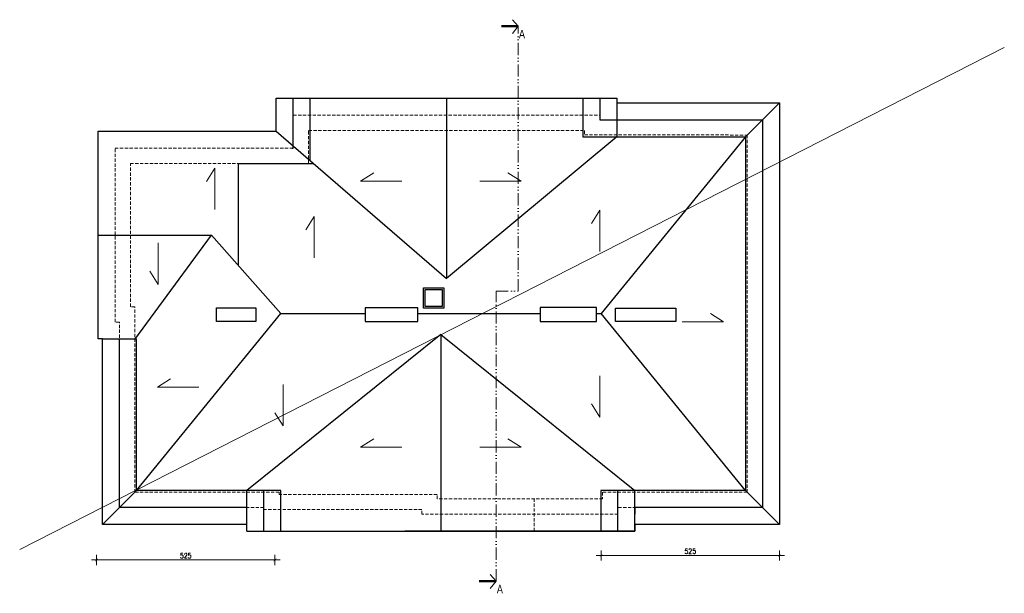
# Model space of a CAD drawing. Header units: millimetres. Extents: x 284606 to 569416, y -192995 to -95103.
# Tile 1 of 178: x 286704 to 289603, y -111799 to -110110. Entities that reach past the tile are written whole.
import ezdxf

# ---------------------------------------------------------------- set-up
doc = ezdxf.new("R2010")
doc.units = ezdxf.units.MM
doc.linetypes.add('ACAD_ISO12W100', pattern=[21, 12, -3, 0, -3, 0, -3])
doc.linetypes.add('HIDDEN', pattern=[9.525, 6.35, -3.175])
doc.layers.get('0').update_dxf_attribs({"lineweight": 0})
for name, color, linetype, lineweight in [('!STR_Konstrukcja 0.30', 64, 'Continuous', 30), ('!STR_Ocieplenie 0.05', 1, 'Continuous', 5), ('!STR_Przerywana 0.09', 8, 'HIDDEN', 9), ('!STR_Wymiarowanie', 254, 'Continuous', 9), ('EKO Opisy 0.09', 8, 'Continuous', 9), ('EKO przekroje', 82, 'Continuous', 13)]:
    doc.layers.add(name, color=color, linetype=linetype, lineweight=lineweight)
doc.styles.add('1_50', font='txt', dxfattribs={"width": 0.8})
doc.styles.add('EKO 1-10', font='romans.shx', dxfattribs={"width": 0.8, "height": 15})
doc.dimstyles.new('EKO wymiar 1-10', dxfattribs={"dimtxt": 15, "dimasz": 8, "dimexe": 15, "dimexo": 15, "dimgap": 5, "dimtad": 1, "dimdec": 0, "dimtxsty": 'EKO 1-10', "dimblk": 'ARCHTICK', "dimcen": 10, "dimdle": 15, "dimclrd": 256, "dimclre": 256, "dimclrt": 256, "dimazin": 2, "dimtfac": 1, "dimtdec": 0, "dimtmove": 2, "dimatfit": 3, "dimldrblk": 'ARCHTICK', "dimfxl": 15, "dimfxlon": 1, "dimlwd": -1, "dimlwe": -1, "dimarcsym": 0})

# ---------------------------------------------------------------- blocks, each defined once
blk = doc.blocks.new('przekroj')
at = {"layer": 'EKO przekroje', "const_width": 7}
blk.add_lwpolyline([(7038.9, 3119.8), (7088.9, 3119.8)], dxfattribs=at)
blk = doc.blocks.new('przekroje')
at = {"layer": 'EKO przekroje'}
blk.add_blockref('przekroj', (-7038.9, -3119.8), dxfattribs=at)
blk = doc.blocks.new('_ArchTick')
at = {"color": 0, "linetype": 'ByBlock', "const_width": 0.15}
blk.add_lwpolyline([(-0.5, -0.5), (0.5, 0.5)], dxfattribs=at)
blk = doc.blocks.new('*D605')
at = {"layer": '!STR_Wymiarowanie', "ltscale": 1.5, "transparency": 16777216}
for p, q in [((287470.7, -111700.8), (286915.3, -111700.8)), ((286930.3, -111685.8), (286930.3, -111715.8)), ((287455.7, -111685.8), (287455.7, -111715.8))]:
    blk.add_line(p, q, dxfattribs=at)
at = {"layer": 'Defpoints', "color": 0, "ltscale": 1.5, "transparency": 16777216}
for p in [(287455.7, -110975.7), (286930.3, -111596.7), (286930.3, -111700.8)]:
    blk.add_point(p, dxfattribs=at)
at = {"layer": '!STR_Wymiarowanie', "ltscale": 1.5, "transparency": 16777216, "xscale": 8, "yscale": 8, "zscale": 8, "rotation": 180}
blk.add_blockref('_ArchTick', (286930.3, -111700.8), dxfattribs=at)
at = {"layer": '!STR_Wymiarowanie', "ltscale": 1.5, "transparency": 16777216, "xscale": 8, "yscale": 8, "zscale": 8}
blk.add_blockref('_ArchTick', (287455.7, -111700.8), dxfattribs=at)
at = {"layer": '!STR_Wymiarowanie', "ltscale": 1.5, "transparency": 16777216, "insert": (287193, -111688.3), "char_height": 15, "attachment_point": 5, "style": 'EKO 1-10'}
blk.add_mtext('525', dxfattribs=at)
blk = doc.blocks.new('*D606')
at = {"layer": '!STR_Wymiarowanie', "ltscale": 1.5, "transparency": 16777216}
for p, q in [((288415.8, -111672.7), (288415.8, -111702.7)), ((288940.8, -111702.7), (288940.8, -111672.7)), ((288400.8, -111687.7), (288955.8, -111687.7))]:
    blk.add_line(p, q, dxfattribs=at)
at = {"layer": 'Defpoints', "color": 0, "ltscale": 1.5, "transparency": 16777216}
for p in [(288415.8, -110975.7), (288940.8, -111687.7), (288940.8, -111758.8)]:
    blk.add_point(p, dxfattribs=at)
at = {"layer": '!STR_Wymiarowanie', "ltscale": 1.5, "transparency": 16777216, "xscale": 8, "yscale": 8, "zscale": 8, "rotation": 180}
blk.add_blockref('_ArchTick', (288415.8, -111687.7), dxfattribs=at)
at = {"layer": '!STR_Wymiarowanie', "ltscale": 1.5, "transparency": 16777216, "xscale": 8, "yscale": 8, "zscale": 8}
blk.add_blockref('_ArchTick', (288940.8, -111687.7), dxfattribs=at)
at = {"layer": '!STR_Wymiarowanie', "ltscale": 1.5, "transparency": 16777216, "insert": (288678.3, -111675.2), "char_height": 15, "attachment_point": 5, "style": 'EKO 1-10'}
blk.add_mtext('525', dxfattribs=at)

msp = doc.modelspace()

# ---------------------------------------------------------------- linework, layer by layer
at = {"layer": '!STR_Konstrukcja 0.30', "ltscale": 1.5}
for p, q in [((287960.8, -110341.7), (287960.8, -110872.3)), ((288462, -110348.2), (288462, -110454.7)), ((286935, -110744.5), (287268.6, -110744.5)), ((287473.4, -110975.3), (287721.5, -110975.3)), ((287876, -110975.3), (288236.5, -110975.3)), ((288402.1, -110975.3), (288415.8, -110975.3)), ((287944, -111037), (287372.8, -111496.7)), ((287944, -111037), (288515.2, -111496.7)), ((287944, -111037), (287944, -111615.7)), ((286948, -111050.3), (287043, -111050.3)), ((287372.8, -111615.7), (287372.8, -111496.7)), ((287422.8, -111615.7), (287422.8, -111496.7)), ((288465.2, -111615.7), (288465.2, -111496.7)), ((288515.2, -111615.7), (288515.2, -111496.7)), ((287372.8, -111615.7), (288515.2, -111615.7))]:
    msp.add_line(p, q, dxfattribs=at)
for points in [[(287372.8, -111602.7), (287372.8, -111596.7), (286948, -111596.7), (286948, -111050.3), (286935, -111050.3), (286935, -110438.7), (287459.6, -110438.7), (287459.6, -110341.7), (288462, -110341.7), (288462, -110354.7), (288940.4, -110354.8), (288940.4, -111596.7), (288515.2, -111596.7), (288515.2, -111615.7), (287838.1, -111615.7)], [(287506.3, -110488.7), (287509.6, -110488.7), (287509.6, -110341.7)], [(287559.6, -110525.2), (287559.6, -110341.7)], [(288362, -110341.7), (288362, -110454.7), (288840.4, -110454.8), (288840.4, -111496.7), (288415.2, -111496.7), (288415.2, -111615.7)], [(288412, -110341.7), (288412, -110404.7), (288890.4, -110404.8), (288890.4, -111546.7), (288515.2, -111546.7), (288515.2, -111565.7)], [(288940.4, -110354.8), (288840.4, -110454.8), (288415.8, -110975.7)], [(287459.6, -110438.7), (287960.8, -110872.3)], [(288462, -110454.7), (287960.8, -110872.3)], [(287348.4, -110834.4), (287348.4, -110533.7), (287569.4, -110533.7)], [(287043.1, -111052), (287268.6, -110744.5)], [(287268.6, -110744.5), (287473.4, -110975.3)], [(286947.6, -111596.7), (287047.6, -111496.7), (287473.4, -110975.3)], [(288325.5, -110957.7), (288236.5, -110957.7), (288236.5, -110999.2), (288402.1, -110999.2), (288402.1, -110957.7), (288325.5, -110957.7)], [(288940.4, -111596.7), (288840.4, -111496.7), (288415.8, -110975.7)], [(287372.8, -111552.7), (287372.8, -111546.7), (286998, -111546.7), (286998, -111050.3)], [(287472.8, -111615.7), (287472.8, -111496.7), (287048, -111496.7), (287048, -111050.3)]]:
    msp.add_lwpolyline(points, dxfattribs=at)
for points in [[(287892.7, -110899.4), (287952.7, -110899.4), (287952.7, -110959.4), (287892.7, -110959.4)], [(287897.7, -110904.4), (287947.7, -110904.4), (287947.7, -110954.4), (287897.7, -110954.4)], [(287283.5, -110959), (287399.5, -110959), (287399.5, -110999), (287283.5, -110999)], [(287721.5, -110999.1), (287876, -110999.1), (287876, -110959), (287721.5, -110959)], [(288458.1, -110959.2), (288635.6, -110959.2), (288635.6, -110999.2), (288458.1, -110999.2)]]:
    msp.add_lwpolyline(points, close=True, dxfattribs=at)
at = {"layer": '!STR_Ocieplenie 0.05', "ltscale": 1.5}
for points in [[(287278.5, -110669.2), (287278.5, -110547.3), (287253.9, -110586.2)], [(287829.5, -110585.7), (287707.6, -110585.7), (287746.5, -110561)], [(288058.5, -110585.7), (288180.4, -110585.7), (288141.5, -110561)], [(287571.2, -110811.5), (287571.2, -110689.6), (287546.6, -110728.5)], [(288412.2, -110793.1), (288412.2, -110671.2), (288387.6, -110710.1)], [(287111.8, -110767.7), (287111.8, -110889.6), (287087.2, -110850.7)], [(288654.5, -110999.5), (288776.4, -110999.5), (288737.5, -110974.8)], [(287231.3, -111192.1), (287109.4, -111192.1), (287148.3, -111167.5)], [(288412.2, -111158.4), (288412.2, -111280.3), (288387.6, -111241.4)], [(287479.7, -111184.5), (287479.7, -111306.4), (287455, -111267.5)], [(287829.5, -111369), (287707.6, -111369), (287746.5, -111344.4)], [(288058.5, -111369), (288180.4, -111369), (288141.5, -111344.4)]]:
    msp.add_lwpolyline(points, dxfattribs=at)
at = {"layer": '!STR_Przerywana 0.09', "ltscale": 1.5}
for p, q in [((287372.7, -111596.7), (287372.8, -111496.7)), ((288515.1, -111596.7), (288515.2, -111496.7)), ((288218.6, -111615.7), (288218.6, -111520.7))]:
    msp.add_line(p, q, dxfattribs=at)
msp.add_lwpolyline([(286985, -110488.7), (287509.6, -110488.7), (287509.6, -110391.7), (288412, -110391.7), (288412, -110404.7), (288890.4, -110404.8), (288890.4, -111546.7), (288465.2, -111546.7), (288465.2, -111565.7), (287888.1, -111565.7), (287888.1, -111552.7), (287422.8, -111552.7), (287422.8, -111546.7), (286998, -111546.7), (286998, -111000.3), (286985, -111000.3), (286985, -110488.7)], dxfattribs=at)
msp.add_lwpolyline([(287030, -110533.7), (287554.6, -110533.7), (287554.6, -110436.7), (288367, -110436.7), (288367, -110449.7), (288845.4, -110449.8), (288845.4, -111501.7), (288420.2, -111501.7), (288420.2, -111520.7), (287933.1, -111520.7), (287933.1, -111507.7), (287467.8, -111507.7), (287467.8, -111501.7), (287043, -111501.7), (287043, -110955.3), (287030, -110955.3)], close=True, dxfattribs=at)
at = {"layer": '!STR_Wymiarowanie', "ltscale": 1.5}
msp.add_line((286704.2, -111669.9), (289602.6, -110192.2), dxfattribs=at)
at = {"layer": 'EKO Opisy 0.09', "linetype": 'ACAD_ISO12W100', "ltscale": 3}
for points in [[(288154.6, -110110.3), (288171.6, -110129.7), (288154.6, -110150.8)], [(288154.6, -110110.3), (288171.6, -110129.7), (288154.6, -110150.8)], [(288154.6, -110110.3), (288171.6, -110129.7), (288154.6, -110150.8)], [(288089.6, -111744.1), (288106.6, -111763.5), (288089.6, -111784.5)], [(288089.6, -111744.1), (288106.6, -111763.5), (288089.6, -111784.5)], [(288089.6, -111744.1), (288106.6, -111763.5), (288089.6, -111784.5)]]:
    msp.add_lwpolyline(points, dxfattribs=at)
at = {"layer": 'EKO Opisy 0.09', "color": 133, "linetype": 'ACAD_ISO12W100', "ltscale": 3, "true_color": 0x4ddaea}
msp.add_lwpolyline([(288106.6, -111763.5), (288106.6, -110909.8), (288171.6, -110909.8), (288171.6, -110129.7)], dxfattribs=at)

# ---------------------------------------------------------------- block references
at = {"layer": 'EKO Opisy 0.09', "rotation": 180}
for p in [(288171.6, -110129.7), (288171.6, -110129.7), (288171.6, -110129.7), (288106.6, -111763.5), (288106.6, -111763.5), (288106.6, -111763.5)]:
    msp.add_blockref('przekroje', p, dxfattribs=at)

# ---------------------------------------------------------------- texts
at = {"layer": 'EKO Opisy 0.09', "char_height": 25, "attachment_point": 9, "style": '1_50'}
for insert in [(288191.7, -110165.2), (288126.7, -111799)]:
    msp.add_mtext_dynamic_manual_height_columns('A', width=119.514, gutter_width=12.5, heights=[0], dxfattribs=dict(at, insert=insert))

# ---------------------------------------------------------------- dimensions: what is measured, and where the dimension line sits
at = {"layer": '!STR_Wymiarowanie', "ltscale": 1.5}
for base, p1, p2, picture, middle in [((286930.3, -111700.8), (287455.7, -110975.7), (286930.3, -111596.7), '*D605', (287193, -111688.3)), ((288940.8, -111687.7), (288415.8, -110975.7), (288940.8, -111758.8), '*D606', (288678.3, -111675.2))]:
    dim = msp.add_linear_dim(base=base, p1=p1, p2=p2, dimstyle='EKO wymiar 1-10', dxfattribs=at)
    dim.commit()
    dim.dimension.update_dxf_attribs({"geometry": picture, "text_midpoint": middle})

doc.saveas('drawing.dxf')
